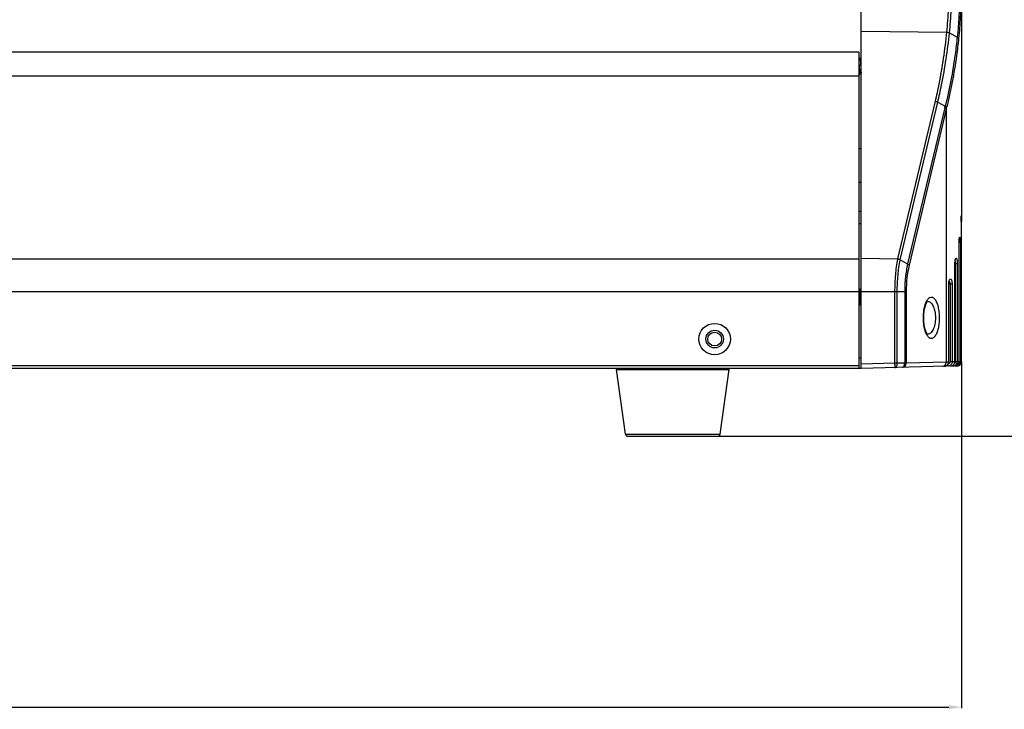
# Model space of a CAD drawing. Header units: millimetres. Extents: x 19192 to 20904, y 1507 to 2734.
# Tile 62 of 80: x 20079 to 20315, y 2315 to 2480. Entities that reach past the tile are written whole.
import ezdxf

# ---------------------------------------------------------------- set-up
doc = ezdxf.new("R2010")
doc.units = ezdxf.units.MM
doc.layers.add('02___PRT_ALL_AXES', color=7, linetype='Continuous')
doc.layers.add('粗实线', color=3, linetype='Continuous', lineweight=30)
doc.styles.get("Standard").update_dxf_attribs({"font": 'Arial Regular.ttf'})
doc.dimstyles.new('ISO-25', dxfattribs={"dimtxt": 15, "dimasz": 3, "dimexe": 0.2, "dimexo": 0, "dimgap": 2, "dimtad": 1, "dimdec": 1, "dimdsep": 46, "dimtxsty": 'Standard', "dimcen": 0, "dimadec": 0, "dimazin": 0, "dimtfac": 1, "dimtdec": 1, "dimtofl": 0, "dimtmove": 0, "dimatfit": 3, "dimfxl": 1, "dimarcsym": 0})

# ---------------------------------------------------------------- blocks, each defined once
blk = doc.blocks.new('*D69')
at = {"layer": 'Defpoints', "color": 0, "transparency": 16777216}
for p in [(19236.56, 2397.97), (20304.56, 2397.97), (20304.56, 2315.44)]:
    blk.add_point(p, dxfattribs=at)
at = {"layer": '粗实线', "color": 0, "lineweight": -2, "transparency": 16777216}
for p, q in [((19236.56, 2397.97), (19236.56, 2315.24)), ((20304.56, 2397.97), (20304.56, 2315.24)), ((19239.56, 2315.44), (20301.56, 2315.44))]:
    blk.add_line(p, q, dxfattribs=at)
at = {"layer": '粗实线', "color": 0, "transparency": 16777216}
for points in [[(19239.56, 2315.94), (19239.56, 2314.94), (19236.56, 2315.44)], [(20301.56, 2315.94), (20301.56, 2314.94), (20304.56, 2315.44)]]:
    blk.add_solid(points, dxfattribs=at)
at = {"layer": '粗实线', "color": 0, "transparency": 16777216, "insert": (19770.56, 2325.1), "char_height": 15, "attachment_point": 5}
blk.add_mtext('1068mm', dxfattribs=at)
blk = doc.blocks.new('*D70')
at = {"layer": 'Defpoints', "color": 0, "transparency": 16777216}
for p in [(20299.21, 2671.47), (20366.8, 2671.47), (20246.33, 2380.17)]:
    blk.add_point(p, dxfattribs=at)
at = {"layer": '粗实线', "color": 0, "lineweight": -2, "transparency": 16777216}
for p, q in [((20299.21, 2671.47), (20367, 2671.47)), ((20366.8, 2383.17), (20366.8, 2668.47)), ((20246.33, 2380.17), (20367, 2380.17))]:
    blk.add_line(p, q, dxfattribs=at)
at = {"layer": '粗实线', "color": 0, "transparency": 16777216}
for points in [[(20366.3, 2668.47), (20367.3, 2668.47), (20366.8, 2671.47)], [(20366.3, 2383.17), (20367.3, 2383.17), (20366.8, 2380.17)]]:
    blk.add_solid(points, dxfattribs=at)
at = {"layer": '粗实线', "color": 0, "transparency": 16777216, "insert": (20357.15, 2525.77), "char_height": 15, "attachment_point": 5, "rotation": 90}
blk.add_mtext('291mm', dxfattribs=at)

msp = doc.modelspace()

# ---------------------------------------------------------------- linework, layer by layer
at = {"color": 7, "linetype": 'Continuous'}
for p, q in [((20280.56, 2396.37), (20280.56, 2588.53)), ((20280.56, 2396.37), (20280.56, 2588.37)), ((20304.56, 2585.05), (20304.56, 2431.45)), ((20280.56, 2476.94), (20301.05, 2476.66)), ((20301.05, 2476.66), (20301.05, 2476.69)), ((20301.69, 2476.51), (20303.54, 2475.5)), ((20301.69, 2476.48), (20301.69, 2476.51)), ((20280.06, 2471.87), (19261.06, 2471.87)), ((20280.06, 2471.87), (20280.06, 2396.37)), ((20280.29, 2470.36), (20280.06, 2469.97)), ((20280.29, 2470.36), (20280.3, 2470.37)), ((20280.43, 2470.36), (20280.42, 2470.37)), ((20280.08, 2466.38), (20280.36, 2466.86)), ((20280.35, 2466.88), (20280.56, 2466.51)), ((20280.06, 2466.14), (19261.06, 2466.14)), ((20289.35, 2422.52), (20298.33, 2460.19)), ((20289.92, 2422.33), (20298.89, 2459.99)), ((20298.89, 2459.99), (20300.66, 2458.97)), ((20300.56, 2458.57), (20291.69, 2421.31)), ((20300.91, 2458.25), (20292.03, 2420.99)), ((20300.91, 2458.25), (20300.91, 2397.88)), ((20280.06, 2448.87), (20280.56, 2448.87)), ((20280.06, 2440.87), (20280.56, 2440.87)), ((20280.56, 2433.87), (20280.06, 2433.87)), ((20304.53, 2431.45), (20304.47, 2431.45)), ((20304.47, 2431.45), (20304.47, 2397.97)), ((20304.48, 2431.45), (20304.48, 2431.62)), ((20304.48, 2431.45), (20304.48, 2397.97)), ((20304.53, 2431.45), (20304.56, 2431.45)), ((20304.56, 2431.45), (20304.56, 2432.36)), ((20304.56, 2397.97), (20304.56, 2431.45)), ((20280.56, 2430.87), (20280.06, 2430.87)), ((20303.98, 2426.45), (20303.98, 2426.45)), ((20304.29, 2426.45), (20303.98, 2426.45)), ((20303.98, 2397.96), (20303.98, 2426.45)), ((20303.98, 2397.96), (20303.98, 2426.45)), ((20304.29, 2426.45), (20304.29, 2397.96)), ((20280.06, 2422.48), (19261.06, 2422.48)), ((20289.34, 2422.48), (20280.56, 2422.6)), ((20289.34, 2422.48), (20289.35, 2422.52)), ((20289.91, 2422.29), (20289.92, 2422.33)), ((20289.92, 2422.33), (20291.69, 2421.31)), ((20302.99, 2421.45), (20303.55, 2421.45)), ((20302.99, 2397.93), (20302.99, 2421.45)), ((20303.01, 2397.93), (20303.01, 2421.45)), ((20303.06, 2421.45), (20303.06, 2397.95)), ((20303.55, 2421.45), (20303.55, 2397.95)), ((20301.67, 2417.27), (20301.68, 2417.29)), ((20280.06, 2414.64), (19261.06, 2414.64)), ((20280.39, 2415.36), (20280.11, 2414.88)), ((20280.39, 2415.36), (20280.4, 2415.37)), ((20280.45, 2415.18), (20280.48, 2414.81)), ((20280.53, 2415.36), (20280.52, 2415.37)), ((20280.56, 2414.71), (20290.98, 2414.71)), ((20288.66, 2397.58), (20288.66, 2414.71)), ((20289.21, 2397.58), (20289.21, 2414.71)), ((20291.34, 2414.71), (20290.98, 2414.71)), ((20290.98, 2414.71), (20290.98, 2397.63)), ((20291.34, 2414.71), (20291.34, 2397.63)), ((20302.31, 2416.45), (20301.5, 2416.45)), ((20301.5, 2397.89), (20301.5, 2416.45)), ((20301.53, 2416.45), (20301.54, 2416.63)), ((20301.53, 2397.89), (20301.53, 2416.45)), ((20301.54, 2416.63), (20301.57, 2416.93)), ((20301.83, 2416.45), (20301.83, 2397.91)), ((20302.31, 2416.45), (20302.31, 2397.91)), ((20280.53, 2414.14), (20280.54, 2414.01)), ((20280.17, 2411.37), (20280.16, 2411.38)), ((20280.18, 2411.38), (20280.17, 2411.37)), ((20280.18, 2411.38), (20280.46, 2411.86)), ((20280.45, 2411.88), (20280.56, 2411.69)), ((20296.37, 2404.21), (20296.26, 2404.4)), ((20280.06, 2398.87), (20280.56, 2398.87)), ((20280.56, 2396.37), (19260.56, 2396.37)), ((20280.06, 2396.97), (19261.06, 2396.97)), ((20222.09, 2396.14), (20249.03, 2396.14)), ((20288.66, 2397.58), (20280.56, 2397.37)), ((20303.59, 2396.97), (20280.56, 2396.37)), ((20289.21, 2397.58), (20288.66, 2397.58)), ((20290.98, 2397.63), (20289.21, 2397.58)), ((20291.34, 2397.63), (20290.98, 2397.63)), ((20300.91, 2397.88), (20291.34, 2397.63)), ((20300.53, 2396.89), (20300.53, 2396.89)), ((20301.5, 2397.89), (20300.91, 2397.88)), ((20301.34, 2396.91), (20301.33, 2397.33)), ((20301.47, 2397.55), (20301.53, 2397.89)), ((20301.5, 2397.89), (20301.53, 2397.89)), ((20302.31, 2397.91), (20301.83, 2397.91)), ((20302.02, 2396.93), (20302.02, 2396.93)), ((20302.99, 2397.93), (20302.31, 2397.91)), ((20302.57, 2396.94), (20302.57, 2397.11)), ((20302.99, 2397.93), (20303.01, 2397.93)), ((20303.55, 2397.95), (20303.06, 2397.95)), ((20303.31, 2396.96), (20303.31, 2397.03)), ((20303.98, 2397.96), (20303.55, 2397.95)), ((20303.95, 2397.72), (20303.98, 2397.96)), ((20303.98, 2397.96), (20303.98, 2397.96)), ((20304.29, 2397.96), (20303.98, 2397.96)), ((20304.47, 2397.97), (20304.29, 2397.96)), ((20304.48, 2397.97), (20304.47, 2397.97)), ((20304.48, 2397.97), (20304.56, 2397.97)), ((20224.24, 2380.64), (20246.88, 2380.64)), ((20224.79, 2380.17), (20246.33, 2380.17))]:
    msp.add_line(p, q, dxfattribs=at)
for points in [[(20304.48, 2432.01), (20304.49, 2432.18), (20304.49, 2432.34), (20304.5, 2432.47), (20304.5, 2432.57), (20304.51, 2432.66), (20304.52, 2432.72)], [(20304.48, 2431.62), (20304.48, 2431.82), (20304.48, 2432.01)], [(20303.98, 2426.45), (20303.98, 2426.64), (20303.99, 2426.87)], [(20303.99, 2426.87), (20304.01, 2427.06), (20304.03, 2427.23), (20304.04, 2427.35), (20304.06, 2427.43), (20304.07, 2427.45)], [(20303.01, 2421.45), (20303.01, 2421.59), (20303.03, 2421.88), (20303.06, 2422.12), (20303.1, 2422.29), (20303.12, 2422.33)], [(20301.57, 2416.93), (20301.63, 2417.15), (20301.67, 2417.27)], [(20295.52, 2408.45), (20295.54, 2409.06), (20295.65, 2410.14), (20295.85, 2411.1), (20296.11, 2411.83), (20296.37, 2412.27), (20296.42, 2412.32)], [(20296.51, 2404.49), (20296.5, 2404.49), (20296.37, 2404.63), (20296.12, 2405.05), (20295.86, 2405.77), (20295.65, 2406.72), (20295.54, 2407.8), (20295.52, 2408.45)], [(20300.53, 2396.89), (20300.89, 2396.97), (20301.25, 2397.2), (20301.47, 2397.55)], [(20302.02, 2396.93), (20302.24, 2396.96), (20302.58, 2397.11), (20302.83, 2397.37)], [(20302.83, 2397.37), (20302.98, 2397.7), (20303.01, 2397.93)], [(20303, 2396.96), (20303.21, 2396.98), (20303.54, 2397.13), (20303.8, 2397.39), (20303.95, 2397.72)]]:
    msp.add_lwpolyline(points, dxfattribs=at)
for radius in [3.75, 2.1]:
    msp.add_circle((20245.56, 2403.37), radius, dxfattribs=at)
for centre, radius, start, end in [((20215.28, 2478.88), 87.67, 346.6042, 346.8728), ((20217.5, 2478.49), 85.82, 346.3644, 346.6359), ((20327.26, 2431.47), 22.78, 178.1183, 180.0608), ((20312.14, 2426.45), 8.16, 177.0364, 180.0129), ((20292.87, 2426.46), 11.42, 359.9529, 2.056), ((20258.94, 2413.08), 21.61, 3.9446, 4.5829), ((20304.97, 2416.45), 3.47, 175.1912, 180.0353), ((20300.48, 2416.46), 1.35, 7.0046, 10.7653), ((20300.35, 2416.45), 1.49, 359.9583, 6.986), ((20236.84, 2411.54), 43.77, 3.3996, 3.967), ((20296.45, 2405.42), 0.914, 271.7075, 273.0629), ((20222.29, 2396.17), 0.2, 90, 187.9072), ((20248.83, 2396.17), 0.2, 352.0928, 90), ((20301.99, 2397.93), 1, 271.4948, 0.0224), ((20302.55, 2397.95), 1, 271.5005, 323.9514), ((20302.98, 2397.96), 1, 271.5158, 0.0117), ((20303.29, 2397.96), 1, 271.5011, 324.0202), ((20302.55, 2397.94), 1, 323.9532, 0.0259), ((20303.5, 2397.91), 0.935, 271.5421, 283.7204), ((20303.55, 2397.99), 1.02, 271.4953, 284.1935), ((20303.57, 2397.32), 0.352, 271.5131, 276.0975), ((20303.56, 2397.97), 1, 271.5, 0), ((20303.56, 2397.98), 1.01, 284.2197, 292.9261), ((20303.56, 2397.98), 1.01, 292.9427, 303.0207), ((20303.56, 2397.97), 1, 303.0361, 310.2199), ((20303.56, 2397.97), 0.999, 310.2252, 312.0333), ((20303.56, 2397.97), 1, 312.0333, 314.7144), ((20303.28, 2397.96), 1, 346.4537, 359.9844), ((20303.56, 2397.97), 1, 314.732, 327.3725), ((20303.46, 2397.97), 1.02, 332.6048, 0.0112), ((20303.56, 2397.97), 1, 327.4035, 337.6284), ((20303.56, 2397.97), 1, 337.6495, 348.5054), ((20303.56, 2397.97), 1, 348.5287, 359.9857), ((20224.79, 2380.72), 0.55, 187.9072, 270), ((20246.33, 2380.72), 0.55, 270, 352.0928)]:
    msp.add_arc(centre, radius, start, end, dxfattribs=at)
for points, knots in [([(20301.05, 2476.69), (20301.24, 2478.53), (20301.51, 2482.33), (20301.68, 2488.17), (20301.72, 2494.23), (20301.72, 2498.34), (20301.72, 2500.42)], [0, 0, 0, 0, 0.234375, 0.481093, 0.737307, 1, 1, 1, 1]), ([(20301.69, 2476.51), (20301.88, 2478.36), (20302.16, 2482.19), (20302.35, 2488.05), (20302.41, 2494.15), (20302.41, 2498.29), (20302.41, 2500.38)], [0, 0, 0, 0, 0.234188, 0.480847, 0.737132, 1, 1, 1, 1]), ([(20304.27, 2497.42), (20304.27, 2495.5), (20304.26, 2491.7), (20304.18, 2486.1), (20303.99, 2480.71), (20303.73, 2477.2), (20303.54, 2475.5)], [0, 0, 0, 0, 0.263371, 0.519468, 0.765809, 1, 1, 1, 1]), ([(20304.56, 2497.31), (20304.56, 2495.36), (20304.55, 2491.51), (20304.49, 2485.85), (20304.3, 2480.41), (20304.05, 2476.87), (20303.87, 2475.15)], [0, 0, 0, 0, 0.263645, 0.519859, 0.76611, 1, 1, 1, 1]), ([(20298.33, 2460.19), (20298.65, 2461.55), (20299.82, 2466.99), (20300.64, 2472.51), (20301.05, 2476.66)], [0, 0, 0, 0, 0.250489, 1, 1, 1, 1]), ([(20298.89, 2459.99), (20299.21, 2461.35), (20300.42, 2466.8), (20301.26, 2472.32), (20301.69, 2476.48)], [0, 0, 0, 0, 0.25052, 1, 1, 1, 1]), ([(20301.05, 2476.69), (20301.11, 2476.68), (20301.33, 2476.65), (20301.55, 2476.59), (20301.69, 2476.51)], [0, 0, 0, 0, 0.263542, 1, 1, 1, 1]), ([(20301.05, 2476.66), (20301.11, 2476.66), (20301.33, 2476.63), (20301.54, 2476.56), (20301.69, 2476.48)], [0, 0, 0, 0, 0.26352, 1, 1, 1, 1]), ([(20303.54, 2475.5), (20303.4, 2474.11), (20302.72, 2468.56), (20301.67, 2463.05), (20300.66, 2458.97)], [0, 0, 0, 0, 0.249665, 1, 1, 1, 1]), ([(20303.87, 2475.15), (20303.72, 2473.76), (20303.05, 2468.22), (20302.01, 2462.72), (20301, 2458.65)], [0, 0, 0, 0, 0.249664, 1, 1, 1, 1]), ([(20303.87, 2475.15), (20303.86, 2475.18), (20303.79, 2475.33), (20303.66, 2475.44), (20303.54, 2475.5)], [0, 0, 0, 0, 0.21178, 1, 1, 1, 1]), ([(20280.26, 2467.4), (20280.25, 2467.51), (20280.23, 2467.75), (20280.2, 2468.13), (20280.17, 2468.53), (20280.15, 2468.8), (20280.14, 2468.93)], [0, 0, 0, 0, 0.223765, 0.477473, 0.74266, 1, 1, 1, 1]), ([(20280.3, 2470.37), (20280.3, 2470.37), (20280.3, 2470.37), (20280.31, 2470.36), (20280.31, 2470.36), (20280.32, 2470.35), (20280.32, 2470.33), (20280.33, 2470.31), (20280.33, 2470.28), (20280.34, 2470.25), (20280.35, 2470.2), (20280.36, 2470.13), (20280.37, 2470.03), (20280.38, 2469.91), (20280.39, 2469.78), (20280.4, 2469.64), (20280.41, 2469.42), (20280.43, 2469.13), (20280.45, 2468.76), (20280.47, 2468.51), (20280.47, 2468.38)], [0, 0, 0, 0, 0.002972, 0.004992, 0.007485, 0.014036, 0.022788, 0.033789, 0.047049, 0.062551, 0.08027, 0.12222, 0.172533, 0.230755, 0.29634, 0.368672, 0.447067, 0.619029, 0.805697, 1, 1, 1, 1]), ([(20280.56, 2469.02), (20280.56, 2469.11), (20280.54, 2469.28), (20280.53, 2469.52), (20280.51, 2469.74), (20280.5, 2469.93), (20280.48, 2470.07), (20280.47, 2470.16), (20280.47, 2470.22), (20280.46, 2470.27), (20280.45, 2470.31), (20280.44, 2470.33), (20280.44, 2470.35), (20280.43, 2470.36), (20280.43, 2470.36)], [0, 0, 0, 0, 0.195232, 0.376657, 0.540609, 0.683786, 0.803313, 0.85345, 0.896839, 0.93328, 0.962638, 0.984838, 0.993281, 1, 1, 1, 1]), ([(20280.35, 2466.88), (20280.34, 2466.88), (20280.34, 2466.89), (20280.33, 2466.91), (20280.32, 2466.94), (20280.31, 2466.99), (20280.3, 2467.05), (20280.29, 2467.13), (20280.28, 2467.24), (20280.27, 2467.33), (20280.26, 2467.4)], [0, 0, 0, 0, 0.022154, 0.049818, 0.12202, 0.216748, 0.333457, 0.47133, 0.629256, 1, 1, 1, 1]), ([(20280.47, 2468.38), (20280.49, 2468.13), (20280.51, 2467.76), (20280.54, 2467.29), (20280.55, 2467.08), (20280.56, 2466.98)], [0, 0, 0, 0, 0.539146, 0.784015, 1, 1, 1, 1]), ([(20298.33, 2460.19), (20298.38, 2460.18), (20298.57, 2460.14), (20298.76, 2460.07), (20298.89, 2459.99)], [0, 0, 0, 0, 0.257334, 1, 1, 1, 1]), ([(20300.91, 2458.25), (20300.87, 2458.32), (20300.77, 2458.44), (20300.64, 2458.53), (20300.56, 2458.57)], [0, 0, 0, 0, 0.453572, 1, 1, 1, 1]), ([(20301, 2458.65), (20300.97, 2458.71), (20300.86, 2458.84), (20300.73, 2458.93), (20300.66, 2458.97)], [0, 0, 0, 0, 0.453266, 1, 1, 1, 1]), ([(20304.56, 2432.36), (20304.56, 2432.43), (20304.56, 2432.54), (20304.55, 2432.67), (20304.55, 2432.74), (20304.55, 2432.79), (20304.54, 2432.83), (20304.54, 2432.84), (20304.54, 2432.85), (20304.54, 2432.86), (20304.54, 2432.87), (20304.53, 2432.86), (20304.53, 2432.84), (20304.52, 2432.8), (20304.52, 2432.74), (20304.51, 2432.67), (20304.5, 2432.58), (20304.49, 2432.42), (20304.49, 2432.3), (20304.49, 2432.22)], [0, 0, 0, 0, 0.196111, 0.274715, 0.338825, 0.387666, 0.406143, 0.420593, 0.431007, 0.43743, 0.440281, 0.443416, 0.460965, 0.494672, 0.544234, 0.609021, 0.68819, 0.7806, 1, 1, 1, 1]), ([(20303.99, 2426.87), (20303.99, 2426.98), (20304.01, 2427.14), (20304.03, 2427.34), (20304.05, 2427.46), (20304.07, 2427.56), (20304.1, 2427.63), (20304.12, 2427.68), (20304.15, 2427.7), (20304.18, 2427.68), (20304.2, 2427.63), (20304.22, 2427.56), (20304.23, 2427.46), (20304.25, 2427.34), (20304.27, 2427.14), (20304.28, 2426.98), (20304.28, 2426.87)], [0, 0, 0, 0, 0.197524, 0.281574, 0.353414, 0.411576, 0.455098, 0.483862, 0.500125, 0.516188, 0.544665, 0.587983, 0.646063, 0.717945, 0.802129, 1, 1, 1, 1]), ([(20288.66, 2414.71), (20288.66, 2416.07), (20288.77, 2418.67), (20289.11, 2421.25), (20289.34, 2422.48)], [0, 0, 0, 0, 0.519475, 1, 1, 1, 1]), ([(20289.21, 2414.71), (20289.21, 2416.03), (20289.32, 2418.57), (20289.67, 2421.09), (20289.91, 2422.29)], [0, 0, 0, 0, 0.519242, 1, 1, 1, 1]), ([(20289.34, 2422.48), (20289.39, 2422.47), (20289.59, 2422.43), (20289.78, 2422.36), (20289.91, 2422.29)], [0, 0, 0, 0, 0.257952, 1, 1, 1, 1]), ([(20289.35, 2422.52), (20289.4, 2422.51), (20289.6, 2422.47), (20289.79, 2422.4), (20289.92, 2422.32)], [0, 0, 0, 0, 0.257478, 1, 1, 1, 1]), ([(20302.99, 2421.45), (20302.99, 2421.49), (20303, 2421.64), (20303, 2421.79), (20303.01, 2421.9)], [0, 0, 0, 0, 0.255558, 1, 1, 1, 1]), ([(20303.01, 2421.9), (20303.03, 2422.03), (20303.05, 2422.2), (20303.1, 2422.41), (20303.14, 2422.53), (20303.19, 2422.62), (20303.23, 2422.68), (20303.29, 2422.7), (20303.34, 2422.68), (20303.39, 2422.62), (20303.42, 2422.52), (20303.46, 2422.4), (20303.49, 2422.25), (20303.51, 2422.07), (20303.54, 2421.8), (20303.55, 2421.59), (20303.55, 2421.45)], [0, 0, 0, 0, 0.17079, 0.240964, 0.29884, 0.343667, 0.375874, 0.398822, 0.421809, 0.45422, 0.499506, 0.558189, 0.629373, 0.711557, 0.802588, 1, 1, 1, 1]), ([(20303.03, 2421.8), (20303.03, 2421.77), (20303.05, 2421.66), (20303.06, 2421.54), (20303.06, 2421.45)], [0, 0, 0, 0, 0.236994, 1, 1, 1, 1]), ([(20291.69, 2421.31), (20291.45, 2420.27), (20291.09, 2418.08), (20290.98, 2415.86), (20290.98, 2414.71)], [0, 0, 0, 0, 0.480642, 1, 1, 1, 1]), ([(20292.03, 2420.99), (20291.79, 2420), (20291.45, 2417.92), (20291.34, 2415.81), (20291.34, 2414.71)], [0, 0, 0, 0, 0.480329, 1, 1, 1, 1]), ([(20292.03, 2420.99), (20292, 2421.05), (20291.89, 2421.17), (20291.76, 2421.27), (20291.69, 2421.31)], [0, 0, 0, 0, 0.453834, 1, 1, 1, 1]), ([(20301.52, 2416.74), (20301.53, 2416.86), (20301.56, 2417.08), (20301.62, 2417.3), (20301.65, 2417.39)], [0, 0, 0, 0, 0.544476, 1, 1, 1, 1]), ([(20301.62, 2417.12), (20301.63, 2417.12), (20301.66, 2417.08), (20301.69, 2417.04), (20301.71, 2417.01)], [0, 0, 0, 0, 0.229974, 1, 1, 1, 1]), ([(20301.65, 2417.39), (20301.68, 2417.46), (20301.72, 2417.55), (20301.8, 2417.64), (20301.86, 2417.69), (20301.92, 2417.7), (20301.98, 2417.69), (20302.04, 2417.65), (20302.11, 2417.56), (20302.19, 2417.39), (20302.26, 2417.12), (20302.3, 2416.8), (20302.31, 2416.57), (20302.31, 2416.45)], [0, 0, 0, 0, 0.119246, 0.164867, 0.202438, 0.234753, 0.266372, 0.302207, 0.345657, 0.46077, 0.614196, 0.798481, 1, 1, 1, 1]), ([(20301.71, 2417.01), (20301.72, 2416.99), (20301.77, 2416.9), (20301.8, 2416.8), (20301.81, 2416.72)], [0, 0, 0, 0, 0.22441, 1, 1, 1, 1]), ([(20280.45, 2411.88), (20280.44, 2411.89), (20280.44, 2411.9), (20280.43, 2411.93), (20280.42, 2411.97), (20280.41, 2412.02), (20280.4, 2412.08), (20280.39, 2412.17), (20280.37, 2412.3), (20280.36, 2412.48), (20280.34, 2412.68), (20280.32, 2412.9), (20280.3, 2413.14), (20280.29, 2413.37), (20280.27, 2413.61), (20280.25, 2413.84), (20280.23, 2414.06), (20280.21, 2414.26), (20280.2, 2414.44), (20280.18, 2414.59), (20280.17, 2414.68), (20280.16, 2414.72)], [0, 0, 0, 0, 0.007712, 0.018533, 0.03249, 0.049539, 0.069589, 0.09253, 0.146501, 0.21011, 0.281747, 0.359587, 0.441637, 0.525797, 0.609911, 0.691822, 0.769433, 0.840761, 0.903985, 0.957511, 1, 1, 1, 1]), ([(20280.4, 2415.37), (20280.4, 2415.37), (20280.41, 2415.37), (20280.41, 2415.36), (20280.41, 2415.35), (20280.42, 2415.34), (20280.42, 2415.32), (20280.43, 2415.29), (20280.44, 2415.26), (20280.44, 2415.22), (20280.45, 2415.19), (20280.45, 2415.18)], [0, 0, 0, 0, 0.033965, 0.058186, 0.088632, 0.169799, 0.279143, 0.417056, 0.583504, 0.778022, 1, 1, 1, 1]), ([(20295.98, 2411.87), (20296, 2411.92), (20296.08, 2412.14), (20296.18, 2412.35), (20296.26, 2412.49)], [0, 0, 0, 0, 0.26639, 1, 1, 1, 1]), ([(20296.26, 2412.49), (20296.33, 2412.61), (20296.46, 2412.83), (20296.75, 2413.17), (20297.1, 2413.39), (20297.47, 2413.4), (20297.73, 2413.31), (20297.98, 2413.13), (20298.31, 2412.76), (20298.67, 2412.07), (20298.99, 2411.04), (20299.2, 2409.8), (20299.25, 2408.91), (20299.25, 2408.45)], [0, 0, 0, 0, 0.057642, 0.10725, 0.186589, 0.22207, 0.25911, 0.300863, 0.349432, 0.470556, 0.624281, 0.80459, 1, 1, 1, 1]), ([(20296.43, 2412.39), (20296.55, 2412.39), (20296.8, 2412.35), (20297.16, 2412.13), (20297.48, 2411.78), (20297.77, 2411.31), (20298.01, 2410.71), (20298.27, 2409.76), (20298.34, 2408.98), (20298.34, 2408.45)], [0, 0, 0, 0, 0.076091, 0.160292, 0.258957, 0.375447, 0.510542, 0.662616, 1, 1, 1, 1]), ([(20295.45, 2408.45), (20295.45, 2409.07), (20295.52, 2409.98), (20295.74, 2411.11), (20295.89, 2411.63), (20295.98, 2411.87)], [0, 0, 0, 0, 0.536458, 0.781006, 1, 1, 1, 1]), ([(20295.98, 2405.03), (20295.89, 2405.27), (20295.74, 2405.78), (20295.52, 2406.92), (20295.45, 2407.83), (20295.45, 2408.45)], [0, 0, 0, 0, 0.218987, 0.463535, 1, 1, 1, 1]), ([(20299.25, 2408.45), (20299.25, 2408), (20299.2, 2407.13), (20299.01, 2405.93), (20298.71, 2404.91), (20298.36, 2404.22), (20298.04, 2403.83), (20297.81, 2403.63), (20297.56, 2403.52), (20297.3, 2403.49), (20297.05, 2403.55), (20296.8, 2403.7), (20296.57, 2403.92), (20296.44, 2404.11), (20296.37, 2404.21)], [0, 0, 0, 0, 0.195104, 0.376042, 0.531854, 0.656449, 0.706982, 0.750539, 0.788769, 0.824323, 0.860523, 0.900512, 0.946569, 1, 1, 1, 1]), ([(20298.34, 2408.45), (20298.34, 2407.93), (20298.27, 2407.17), (20298.03, 2406.23), (20297.8, 2405.64), (20297.52, 2405.17), (20297.21, 2404.81), (20296.87, 2404.58), (20296.62, 2404.51), (20296.5, 2404.51)], [0, 0, 0, 0, 0.334364, 0.485826, 0.621112, 0.738493, 0.838457, 0.923795, 1, 1, 1, 1]), ([(20296.26, 2404.4), (20296.24, 2404.45), (20296.13, 2404.65), (20296.04, 2404.86), (20295.98, 2405.03)], [0, 0, 0, 0, 0.233684, 1, 1, 1, 1]), ([(20288.66, 2396.58), (20288.66, 2396.58), (20288.66, 2396.59), (20288.66, 2396.6), (20288.66, 2396.63), (20288.67, 2396.66), (20288.67, 2396.7), (20288.67, 2396.77), (20288.67, 2396.88), (20288.67, 2397.03), (20288.67, 2397.2), (20288.66, 2397.39), (20288.66, 2397.52), (20288.66, 2397.58)], [0, 0, 0, 0, 0.005451, 0.020047, 0.04399, 0.077086, 0.119049, 0.169472, 0.293719, 0.445079, 0.617757, 0.805128, 1, 1, 1, 1]), ([(20288.66, 2396.58), (20288.74, 2396.58), (20288.91, 2396.65), (20289.08, 2396.89), (20289.19, 2397.21), (20289.21, 2397.45), (20289.21, 2397.58)], [0, 0, 0, 0, 0.18673, 0.415147, 0.69234, 1, 1, 1, 1]), ([(20290.43, 2396.63), (20290.51, 2396.63), (20290.68, 2396.7), (20290.85, 2396.94), (20290.96, 2397.26), (20290.98, 2397.5), (20290.98, 2397.63)], [0, 0, 0, 0, 0.186755, 0.415178, 0.692354, 1, 1, 1, 1]), ([(20290.43, 2396.63), (20290.55, 2396.63), (20290.79, 2396.69), (20291.1, 2396.91), (20291.29, 2397.24), (20291.34, 2397.5), (20291.34, 2397.63)], [0, 0, 0, 0, 0.242125, 0.488882, 0.74212, 1, 1, 1, 1]), ([(20300, 2396.88), (20300.12, 2396.88), (20300.36, 2396.94), (20300.66, 2397.17), (20300.86, 2397.49), (20300.91, 2397.75), (20300.91, 2397.88)], [0, 0, 0, 0, 0.242125, 0.48888, 0.742117, 1, 1, 1, 1]), ([(20300.53, 2396.89), (20300.66, 2396.89), (20300.91, 2396.95), (20301.24, 2397.17), (20301.45, 2397.5), (20301.5, 2397.76), (20301.5, 2397.89)], [0, 0, 0, 0, 0.248393, 0.497716, 0.748373, 1, 1, 1, 1]), ([(20302.31, 2397.91), (20302.31, 2397.78), (20302.26, 2397.53), (20302.05, 2397.2), (20301.72, 2396.97), (20301.47, 2396.92), (20301.34, 2396.91)], [0, 0, 0, 0, 0.250983, 0.501368, 0.750968, 1, 1, 1, 1]), ([(20301.73, 2397.62), (20301.7, 2397.57), (20301.61, 2397.49), (20301.49, 2397.44), (20301.43, 2397.43)], [0, 0, 0, 0, 0.499823, 1, 1, 1, 1]), ([(20304.36, 2397.5), (20304.29, 2397.37), (20304.11, 2397.15), (20303.85, 2397.03), (20303.73, 2397)], [0, 0, 0, 0, 0.522787, 1, 1, 1, 1])]:
    msp.add_open_spline(points, degree=3, knots=knots, dxfattribs=at)
for points in [[(20301.83, 2397.91), (20301.83, 2397.81), (20301.8, 2397.7), (20301.73, 2397.62)], [(20303.06, 2397.95), (20303.06, 2397.84), (20303.02, 2397.73), (20302.96, 2397.65)], [(20304.26, 2397.73), (20304.23, 2397.6), (20304.17, 2397.48), (20304.1, 2397.38)]]:
    msp.add_open_spline(points, degree=3, dxfattribs=at)
at = {"layer": '02___PRT_ALL_AXES', "color": 7, "linetype": 'Continuous'}
for p, q in [((20280.42, 2470.37), (20280.3, 2470.37)), ((20280.52, 2415.37), (20280.4, 2415.37)), ((20224.24, 2380.64), (20222.09, 2396.14)), ((20246.88, 2380.64), (20249.03, 2396.14))]:
    msp.add_line(p, q, dxfattribs=at)
msp.add_circle((20245.56, 2403.37), 1.65, dxfattribs=at)

# ---------------------------------------------------------------- dimensions: what is measured, and where the dimension line sits
at = {"layer": '粗实线'}
dim = msp.add_linear_dim(base=(20366.8, 2671.47), p1=(20246.33, 2380.17), p2=(20299.21, 2671.47), angle=90, text='291mm', dimstyle='ISO-25', dxfattribs=at)
dim.commit()
dim.dimension.update_dxf_attribs({"geometry": '*D70', "text_midpoint": (20366.8, 2525.77), "dimtype": 160})
dim = msp.add_linear_dim(base=(20304.56, 2315.44), p1=(19236.56, 2397.97), p2=(20304.56, 2397.97), text='1068mm', dimstyle='ISO-25', dxfattribs=at)
dim.commit()
dim.dimension.update_dxf_attribs({"geometry": '*D69', "text_midpoint": (19770.56, 2325.1)})

doc.saveas('drawing.dxf')
